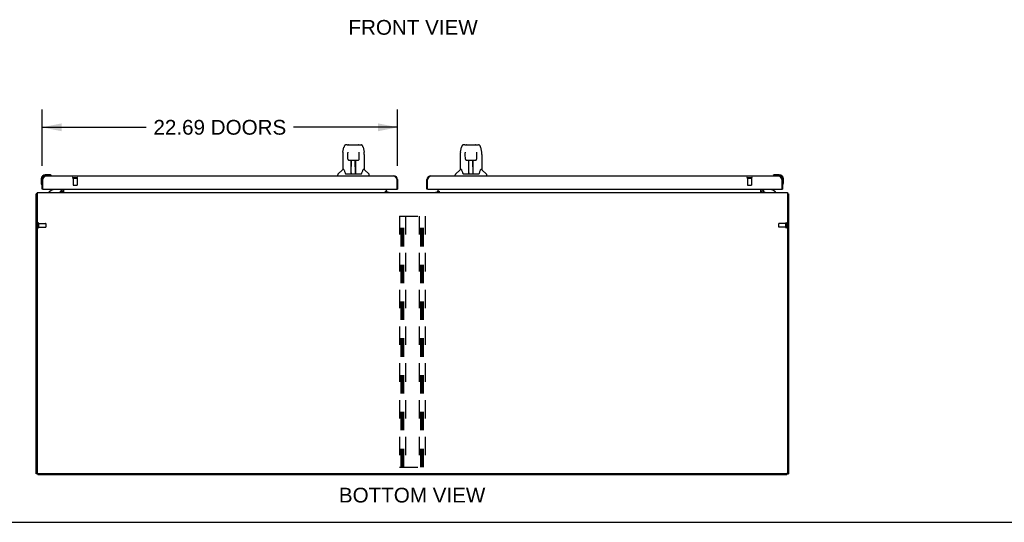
# Model space of a CAD drawing. Header units: inches. Extents: x 0 to 213, y 0 to 138.
# Tile 2 of 16: x 43 to 105, y 0 to 32. Entities that reach past the tile are written whole.
import ezdxf

# ---------------------------------------------------------------- set-up
doc = ezdxf.new("R2010")
doc.units = ezdxf.units.IN
doc.header["$LTSCALE"] = 11.73
doc.header["$MEASUREMENT"] = 0
doc.linetypes.add('HIDDEN', pattern=[0.2, 0.1, -0.1])
doc.layers.get('0').update_dxf_attribs({"linetype": 'CONTINUOUS'})
for name, color, linetype in [('02___PRT_ALL_AXES', 7, 'CONTINUOUS'), ('DEFAULT_2', 8, 'HIDDEN'), ('DIMENSIONS', 7, 'CONTINUOUS')]:
    doc.layers.add(name, color=color, linetype=linetype)
doc.styles.get("Standard").update_dxf_attribs({"font": 'arial.ttf'})
doc.dimstyles.new('DIMSTYLE_1', dxfattribs={"dimtxt": 0.940909, "dimasz": 1.254545, "dimexe": 0.09, "dimexo": 0.07, "dimgap": 0.0375, "dimtad": 0, "dimtih": 1, "dimtoh": 1, "dimzin": 4, "dimdsep": 46, "dimtxsty": 'Standard', "dimblk": '_FILLED', "dimblk1": '_FILLED', "dimblk2": '_FILLED', "dimcen": 0.09, "dimazin": 1, "dimtfac": 1, "dimtdec": 3, "dimtofl": 0, "dimtmove": 0, "dimatfit": 3, "dimldrblk": '_FILLED', "dimfxl": 1, "dimtolj": 1, "dimtzin": 4, "dimarcsym": 0})

# ---------------------------------------------------------------- blocks, each defined once
blk = doc.blocks.new('_FILLED')
at = {"color": 0, "linetype": 'ByBlock'}
blk.add_solid([(0, 0), (-1, 0.2), (-1, -0.2)], dxfattribs=at)
blk = doc.blocks.new('*D20')
at = {"layer": 'DIMENSIONS', "color": 2, "linetype": 'Continuous'}
for p, q in [((44.027, 22.733), (44.027, 26.321)), ((66.714, 22.733), (66.714, 26.321)), ((44.027, 25.191), (50.668, 25.191)), ((66.714, 25.191), (60.073, 25.191))]:
    blk.add_line(p, q, dxfattribs=at)
at = {"layer": 'DIMENSIONS', "color": 2, "linetype": 'Continuous', "xscale": 1.2545454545, "yscale": 1.2545454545, "zscale": 1.2545454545, "rotation": 180}
blk.add_blockref('_FILLED', (44.027, 25.191), dxfattribs=at)
at = {"layer": 'DIMENSIONS', "color": 2, "linetype": 'Continuous', "xscale": 1.2545454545, "yscale": 1.2545454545, "zscale": 1.2545454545}
blk.add_blockref('_FILLED', (66.714, 25.191), dxfattribs=at)
at = {"layer": 'DIMENSIONS', "color": 2, "linetype": 'Continuous', "insert": (55.37, 25.662), "char_height": 0.94091, "width": 8.46468, "attachment_point": 2, "line_spacing_factor": 0.9}
blk.add_mtext('22.69 DOORS', dxfattribs=at)

msp = doc.modelspace()

# ---------------------------------------------------------------- linework, layer by layer
at = {"color": 7, "linetype": 'Continuous'}
for p, q in [((63.228, 23.61), (63.293, 23.915)), ((63.497, 24.07), (63.417, 24.07)), ((63.498, 24.07), (64.305, 24.07)), ((63.503, 24.07), (63.502, 24.07)), ((63.608, 24.082), (64.195, 24.082)), ((64.306, 24.07), (64.386, 24.07)), ((64.51, 23.915), (64.575, 23.61)), ((70.728, 23.61), (70.793, 23.915)), ((70.997, 24.07), (70.917, 24.07)), ((70.998, 24.07), (71.805, 24.07)), ((71.003, 24.07), (71.002, 24.07)), ((71.108, 24.082), (71.695, 24.082)), ((71.806, 24.07), (71.886, 24.07)), ((72.01, 23.915), (72.075, 23.61)), ((63.213, 23.467), (63.213, 22.495)), ((63.535, 23.558), (63.515, 23.558)), ((63.534, 23.594), (63.534, 23.591)), ((63.534, 23.591), (63.535, 23.586)), ((63.535, 23.586), (63.535, 23.578)), ((63.535, 23.578), (63.535, 23.569)), ((63.537, 23.447), (63.535, 23.569)), ((63.542, 23.163), (63.537, 23.447)), ((64.261, 23.163), (64.268, 23.575)), ((64.268, 23.575), (64.269, 23.584)), ((64.288, 23.558), (64.268, 23.558)), ((64.269, 23.584), (64.269, 23.589)), ((64.591, 23.466), (64.591, 22.495)), ((70.713, 23.467), (70.713, 22.495)), ((71.035, 23.558), (71.015, 23.558)), ((71.034, 23.594), (71.034, 23.591)), ((71.034, 23.591), (71.035, 23.586)), ((71.035, 23.586), (71.035, 23.578)), ((71.035, 23.578), (71.035, 23.569)), ((71.037, 23.447), (71.035, 23.569)), ((71.042, 23.163), (71.037, 23.447)), ((71.761, 23.163), (71.768, 23.575)), ((71.768, 23.575), (71.769, 23.584)), ((71.788, 23.558), (71.768, 23.558)), ((72.091, 23.466), (72.091, 22.495)), ((63.622, 23.086), (63.742, 23.086)), ((63.752, 22.24), (63.767, 23.086)), ((63.76, 22.671), (63.76, 23.086)), ((63.766, 23.023), (63.76, 23.023)), ((63.763, 22.861), (63.76, 22.861)), ((63.763, 22.849), (63.76, 22.849)), ((63.779, 23.087), (64.025, 23.087)), ((64.028, 22.219), (64.012, 23.087)), ((64.014, 23.023), (64.043, 23.023)), ((64.016, 23.087), (64.016, 23.023)), ((64.043, 22.861), (64.016, 22.861)), ((64.043, 22.849), (64.017, 22.849)), ((64.021, 22.621), (64.043, 22.621)), ((64.043, 22.219), (64.043, 23.086)), ((64.061, 23.086), (64.181, 23.086)), ((71.122, 23.086), (71.242, 23.086)), ((71.252, 22.24), (71.267, 23.086)), ((71.26, 22.671), (71.26, 23.086)), ((71.266, 23.023), (71.26, 23.023)), ((71.263, 22.861), (71.26, 22.861)), ((71.263, 22.849), (71.26, 22.849)), ((71.279, 23.087), (71.525, 23.087)), ((71.528, 22.219), (71.512, 23.087)), ((71.514, 23.023), (71.543, 23.023)), ((71.516, 23.087), (71.516, 23.023)), ((71.543, 22.861), (71.516, 22.861)), ((71.543, 22.849), (71.517, 22.849)), ((71.521, 22.621), (71.543, 22.621)), ((71.543, 22.219), (71.543, 23.086)), ((71.561, 23.086), (71.681, 23.086)), ((44.486, 22.161), (44.23, 22.161)), ((44.273, 22.101), (44.23, 22.101)), ((44.524, 22.158), (44.486, 22.161)), ((44.621, 22.115), (44.621, 22.115)), ((62.898, 22.101), (62.898, 22.164)), ((63.207, 22.489), (62.909, 22.192)), ((63.286, 22.495), (63.213, 22.495)), ((63.38, 22.243), (63.386, 22.235)), ((63.416, 22.219), (64.387, 22.219)), ((63.753, 22.291), (63.753, 22.266)), ((63.76, 22.219), (63.76, 22.224)), ((64.043, 22.617), (64.021, 22.617)), ((64.027, 22.266), (64.026, 22.291)), ((64.591, 22.495), (64.518, 22.495)), ((64.596, 22.489), (64.894, 22.192)), ((64.906, 22.101), (64.906, 22.164)), ((70.398, 22.101), (70.398, 22.164)), ((70.707, 22.489), (70.409, 22.192)), ((70.786, 22.495), (70.713, 22.495)), ((70.88, 22.243), (70.886, 22.235)), ((70.916, 22.219), (71.887, 22.219)), ((71.253, 22.291), (71.253, 22.266)), ((71.26, 22.219), (71.26, 22.224)), ((71.543, 22.617), (71.521, 22.617)), ((71.527, 22.266), (71.526, 22.291)), ((72.091, 22.495), (72.018, 22.495)), ((72.096, 22.489), (72.394, 22.192)), ((72.406, 22.101), (72.406, 22.164)), ((90.779, 22.158), (90.817, 22.161)), ((91.074, 22.161), (90.817, 22.161)), ((91.074, 22.101), (91.03, 22.101)), ((43.967, 21.898), (43.967, 21.642)), ((43.967, 21.642), (43.969, 21.604)), ((44.012, 21.513), (44.012, 21.509)), ((44.012, 21.509), (44.013, 21.508)), ((44.027, 21.898), (44.027, 21.855)), ((44.027, 21.855), (44.069, 21.855)), ((66.714, 21.855), (66.672, 21.855)), ((68.589, 21.855), (68.631, 21.855)), ((91.277, 21.855), (91.235, 21.855)), ((91.277, 21.855), (91.277, 21.898)), ((91.29, 21.506), (91.29, 21.507)), ((91.337, 21.642), (91.337, 21.898)), ((43.704, 20.939), (43.652, 20.939)), ((44.089, 21.247), (44.027, 21.247)), ((44.707, 21.22), (44.469, 21.082)), ((44.469, 21.043), (44.469, 21.082)), ((45.256, 21.247), (45.256, 21.2)), ((45.256, 21.083), (45.256, 21.083)), ((45.293, 21.044), (45.259, 21.079)), ((65.938, 21.078), (66.006, 21.078)), ((66.006, 21.124), (66.006, 21.078)), ((66.077, 21.054), (66.013, 21.118)), ((66.652, 21.247), (66.714, 21.247)), ((68.651, 21.247), (68.589, 21.247)), ((69.29, 21.118), (69.226, 21.054)), ((69.298, 21.124), (69.298, 21.078)), ((69.298, 21.078), (69.366, 21.078)), ((90.01, 21.044), (90.044, 21.079)), ((90.048, 21.247), (90.048, 21.2)), ((90.835, 21.082), (90.596, 21.22)), ((90.835, 21.043), (90.835, 21.082)), ((91.215, 21.247), (91.277, 21.247)), ((91.6, 20.939), (91.652, 20.939)), ((43.756, 3.095), (43.652, 3.095)), ((43.756, 3.043), (43.756, 3.096)), ((43.756, 3.043), (91.548, 3.043)), ((91.548, 3.043), (91.548, 3.096)), ((91.548, 3.095), (91.652, 3.095)), ((0, 0), (213.273, 0))]:
    msp.add_line(p, q, dxfattribs=at)
at = {"color": 3, "linetype": 'Continuous'}
for p, q in [((44.273, 22.101), (66.468, 22.101)), ((68.836, 22.101), (91.03, 22.101)), ((44.027, 21.247), (44.027, 21.855)), ((44.069, 21.855), (44.082, 21.88)), ((44.069, 21.267), (44.069, 21.855)), ((44.082, 21.88), (44.088, 21.892)), ((44.088, 21.892), (44.095, 21.905)), ((44.095, 21.905), (44.102, 21.917)), ((66.632, 21.929), (66.639, 21.917)), ((66.639, 21.917), (66.646, 21.905)), ((66.646, 21.905), (66.652, 21.892)), ((66.652, 21.892), (66.659, 21.88)), ((66.659, 21.88), (66.672, 21.855)), ((66.672, 21.855), (66.672, 21.267)), ((66.714, 21.855), (66.714, 21.247)), ((68.589, 21.247), (68.589, 21.855)), ((68.631, 21.855), (68.644, 21.88)), ((68.631, 21.267), (68.631, 21.855)), ((68.644, 21.88), (68.651, 21.892)), ((68.651, 21.892), (68.657, 21.905)), ((68.657, 21.905), (68.664, 21.917)), ((91.195, 21.929), (91.202, 21.917)), ((91.202, 21.917), (91.208, 21.905)), ((91.208, 21.905), (91.215, 21.892)), ((91.215, 21.892), (91.221, 21.88)), ((91.221, 21.88), (91.235, 21.855)), ((91.235, 21.855), (91.235, 21.267)), ((91.277, 21.855), (91.277, 21.247)), ((43.652, 3.095), (43.652, 20.939)), ((43.704, 21.043), (43.704, 3.158)), ((43.704, 21.043), (91.6, 21.043)), ((44.089, 21.247), (66.652, 21.247)), ((45.256, 21.083), (45.256, 21.082)), ((45.256, 21.082), (45.257, 21.081)), ((45.257, 21.081), (45.262, 21.075)), ((45.298, 21.186), (45.298, 21.247)), ((45.402, 21.247), (45.402, 21.043)), ((65.938, 21.073), (65.938, 21.124)), ((65.938, 21.124), (66.006, 21.124)), ((66.006, 21.073), (65.938, 21.073)), ((66.006, 21.124), (66.006, 21.247)), ((66.006, 21.073), (66.006, 21.043)), ((66.006, 21.054), (66.177, 21.054)), ((68.651, 21.247), (91.215, 21.247)), ((69.126, 21.054), (69.298, 21.054)), ((69.298, 21.124), (69.298, 21.247)), ((69.298, 21.124), (69.366, 21.124)), ((69.298, 21.073), (69.298, 21.043)), ((69.366, 21.073), (69.298, 21.073)), ((69.366, 21.124), (69.366, 21.073)), ((89.902, 21.043), (89.902, 21.247)), ((90.006, 21.247), (90.006, 21.186)), ((90.046, 21.081), (90.041, 21.075)), ((90.047, 21.082), (90.046, 21.081)), ((90.048, 21.083), (90.047, 21.082)), ((91.6, 21.043), (91.6, 3.158)), ((91.652, 20.939), (91.652, 3.095)), ((91.537, 3.095), (43.766, 3.095))]:
    msp.add_line(p, q, dxfattribs=at)
at = {"color": 7, "linetype": 'Continuous'}
for points in [[(63.417, 24.07), (63.413, 24.07), (63.397, 24.068), (63.383, 24.063), (63.369, 24.056), (63.356, 24.048), (63.346, 24.038), (63.336, 24.027), (63.328, 24.014), (63.32, 24.001), (63.314, 23.986), (63.308, 23.97), (63.302, 23.951), (63.296, 23.93), (63.293, 23.915)], [(64.487, 23.992), (64.481, 24.005), (64.474, 24.016), (64.467, 24.027), (64.458, 24.037), (64.449, 24.046), (64.438, 24.054), (64.427, 24.06), (64.414, 24.065), (64.401, 24.069), (64.386, 24.07)], [(64.51, 23.915), (64.508, 23.927), (64.503, 23.946), (64.498, 23.963), (64.492, 23.979), (64.487, 23.992)], [(70.917, 24.07), (70.913, 24.07), (70.897, 24.068), (70.883, 24.063), (70.869, 24.056), (70.856, 24.048), (70.846, 24.038), (70.836, 24.027), (70.828, 24.014), (70.82, 24.001), (70.814, 23.986), (70.808, 23.97), (70.802, 23.951), (70.796, 23.93), (70.793, 23.915)], [(71.987, 23.992), (71.981, 24.005), (71.974, 24.016), (71.967, 24.027), (71.958, 24.037), (71.949, 24.046), (71.938, 24.054), (71.927, 24.06), (71.914, 24.065), (71.901, 24.069), (71.886, 24.07)], [(72.01, 23.915), (72.008, 23.927), (72.003, 23.946), (71.998, 23.963), (71.992, 23.979), (71.987, 23.992)], [(63.228, 23.61), (63.222, 23.578), (63.216, 23.536), (63.213, 23.494), (63.213, 23.467)], [(63.534, 23.598), (63.534, 23.599), (63.534, 23.599), (63.534, 23.598), (63.534, 23.598), (63.534, 23.597), (63.534, 23.596), (63.534, 23.594)], [(64.269, 23.589), (64.269, 23.593), (64.269, 23.594), (64.269, 23.596), (64.269, 23.597), (64.269, 23.598), (64.269, 23.598), (64.269, 23.599)], [(64.591, 23.466), (64.59, 23.494), (64.587, 23.537), (64.581, 23.579), (64.575, 23.61)], [(70.728, 23.61), (70.722, 23.578), (70.716, 23.536), (70.713, 23.494), (70.713, 23.467)], [(71.034, 23.598), (71.034, 23.599), (71.034, 23.599), (71.034, 23.598), (71.034, 23.598), (71.034, 23.597), (71.034, 23.596), (71.034, 23.594)], [(71.769, 23.591), (71.769, 23.594), (71.769, 23.596), (71.769, 23.597), (71.769, 23.598), (71.769, 23.598), (71.769, 23.599)], [(71.769, 23.584), (71.769, 23.589), (71.769, 23.591)], [(72.091, 23.466), (72.09, 23.494), (72.087, 23.537), (72.081, 23.579), (72.075, 23.61)], [(63.542, 23.163), (63.543, 23.152), (63.546, 23.139), (63.552, 23.127), (63.559, 23.116), (63.568, 23.106), (63.578, 23.098), (63.59, 23.092), (63.602, 23.088), (63.614, 23.086), (63.621, 23.086)], [(63.742, 23.086), (63.746, 23.086), (63.755, 23.086), (63.763, 23.086), (63.772, 23.087), (63.778, 23.087)], [(64.025, 23.087), (64.033, 23.087), (64.041, 23.086), (64.05, 23.086), (64.059, 23.086), (64.061, 23.086)], [(64.182, 23.086), (64.191, 23.086), (64.203, 23.088), (64.215, 23.093), (64.226, 23.099), (64.236, 23.107), (64.245, 23.117), (64.252, 23.128), (64.257, 23.14), (64.26, 23.153), (64.261, 23.163)], [(71.042, 23.163), (71.043, 23.152), (71.046, 23.139), (71.052, 23.127), (71.059, 23.116), (71.068, 23.106), (71.078, 23.098), (71.09, 23.092), (71.102, 23.088), (71.114, 23.086), (71.121, 23.086)], [(71.242, 23.086), (71.246, 23.086), (71.255, 23.086), (71.263, 23.086), (71.272, 23.087), (71.278, 23.087)], [(71.525, 23.087), (71.533, 23.087), (71.541, 23.086), (71.55, 23.086), (71.559, 23.086), (71.561, 23.086)], [(71.682, 23.086), (71.691, 23.086), (71.703, 23.088), (71.715, 23.093), (71.726, 23.099), (71.736, 23.107), (71.745, 23.117), (71.752, 23.128), (71.757, 23.14), (71.76, 23.153), (71.761, 23.163)], [(44.621, 22.115), (44.62, 22.115), (44.618, 22.115), (44.617, 22.116), (44.615, 22.116)], [(63.282, 22.495), (63.288, 22.485), (63.302, 22.457), (63.316, 22.422), (63.332, 22.38), (63.348, 22.331), (63.363, 22.283)], [(63.363, 22.283), (63.366, 22.275), (63.37, 22.262), (63.375, 22.252), (63.38, 22.243)], [(63.386, 22.235), (63.392, 22.229), (63.398, 22.224), (63.406, 22.221), (63.414, 22.22), (63.415, 22.219)], [(64.388, 22.219), (64.389, 22.22), (64.397, 22.221), (64.404, 22.224), (64.411, 22.229)], [(64.411, 22.229), (64.417, 22.235), (64.423, 22.242)], [(64.423, 22.242), (64.428, 22.251), (64.433, 22.262), (64.437, 22.275), (64.44, 22.283)], [(64.44, 22.283), (64.454, 22.329), (64.47, 22.377), (64.486, 22.42), (64.501, 22.456), (64.515, 22.485), (64.521, 22.495)], [(70.782, 22.495), (70.788, 22.485), (70.802, 22.457), (70.816, 22.422), (70.832, 22.38), (70.848, 22.331), (70.863, 22.283)], [(70.863, 22.283), (70.866, 22.275), (70.87, 22.262), (70.875, 22.252), (70.88, 22.243)], [(70.886, 22.235), (70.892, 22.229), (70.898, 22.224), (70.906, 22.221), (70.914, 22.22), (70.915, 22.219)], [(71.888, 22.219), (71.889, 22.22), (71.897, 22.221), (71.904, 22.224), (71.911, 22.229)], [(71.911, 22.229), (71.917, 22.235), (71.923, 22.242)], [(71.923, 22.242), (71.928, 22.251), (71.933, 22.262), (71.937, 22.275), (71.94, 22.283)], [(71.94, 22.283), (71.954, 22.329), (71.97, 22.377), (71.986, 22.42), (72.001, 22.456), (72.015, 22.485), (72.021, 22.495)], [(90.683, 22.115), (90.682, 22.115), (90.682, 22.115)], [(90.688, 22.116), (90.686, 22.116), (90.685, 22.115), (90.683, 22.115)], [(44.013, 21.508), (44.013, 21.507), (44.013, 21.506)], [(91.29, 21.507), (91.29, 21.508), (91.291, 21.509), (91.292, 21.513)]]:
    msp.add_lwpolyline(points, dxfattribs=at)
at = {"color": 3, "linetype": 'Continuous'}
for points in [[(44.102, 21.917), (44.108, 21.929), (44.111, 21.935), (44.115, 21.94), (44.118, 21.946), (44.121, 21.952), (44.125, 21.958), (44.128, 21.963), (44.131, 21.969), (44.135, 21.974), (44.138, 21.98), (44.141, 21.985), (44.144, 21.991), (44.148, 21.996), (44.151, 22.001), (44.154, 22.006), (44.158, 22.011), (44.161, 22.015), (44.164, 22.02), (44.168, 22.025), (44.171, 22.029), (44.174, 22.034), (44.177, 22.038), (44.181, 22.042), (44.184, 22.046), (44.187, 22.05), (44.191, 22.054), (44.194, 22.057), (44.197, 22.061), (44.201, 22.064), (44.204, 22.067), (44.207, 22.07), (44.21, 22.073), (44.214, 22.076), (44.217, 22.079), (44.22, 22.081), (44.224, 22.084), (44.227, 22.086), (44.23, 22.088), (44.233, 22.09), (44.237, 22.092), (44.24, 22.094), (44.243, 22.095), (44.247, 22.096), (44.25, 22.098), (44.253, 22.099), (44.257, 22.099), (44.26, 22.1), (44.263, 22.101), (44.266, 22.101), (44.27, 22.101), (44.273, 22.101)], [(66.468, 22.101), (66.471, 22.101), (66.474, 22.101), (66.477, 22.101), (66.481, 22.1), (66.484, 22.099), (66.487, 22.099), (66.491, 22.098), (66.494, 22.096), (66.497, 22.095), (66.501, 22.094), (66.504, 22.092), (66.507, 22.09), (66.51, 22.088), (66.514, 22.086), (66.517, 22.084), (66.52, 22.081), (66.524, 22.079), (66.527, 22.076), (66.53, 22.073), (66.534, 22.07), (66.537, 22.067), (66.54, 22.064), (66.543, 22.061), (66.547, 22.057), (66.55, 22.054), (66.553, 22.05), (66.557, 22.046), (66.56, 22.042), (66.563, 22.038), (66.567, 22.034), (66.57, 22.029), (66.573, 22.025), (66.576, 22.02), (66.58, 22.015), (66.583, 22.011), (66.586, 22.006), (66.59, 22.001), (66.593, 21.996), (66.596, 21.991), (66.6, 21.985), (66.603, 21.98), (66.606, 21.975), (66.609, 21.969), (66.613, 21.963), (66.616, 21.958), (66.619, 21.952), (66.623, 21.946), (66.626, 21.94), (66.629, 21.935), (66.632, 21.929)], [(68.664, 21.917), (68.671, 21.929), (68.674, 21.935), (68.677, 21.94), (68.681, 21.946), (68.684, 21.952), (68.687, 21.958), (68.69, 21.963), (68.694, 21.969), (68.697, 21.974), (68.7, 21.98), (68.704, 21.985), (68.707, 21.991), (68.71, 21.996), (68.714, 22.001), (68.717, 22.006), (68.72, 22.011), (68.723, 22.015), (68.727, 22.02), (68.73, 22.025), (68.733, 22.029), (68.737, 22.034), (68.74, 22.038), (68.743, 22.042), (68.747, 22.046), (68.75, 22.05), (68.753, 22.054), (68.756, 22.057), (68.76, 22.061), (68.763, 22.064), (68.766, 22.067), (68.77, 22.07), (68.773, 22.073), (68.776, 22.076), (68.78, 22.079), (68.783, 22.081), (68.786, 22.084), (68.789, 22.086), (68.793, 22.088), (68.796, 22.09), (68.799, 22.092), (68.803, 22.094), (68.806, 22.095), (68.809, 22.096), (68.812, 22.098), (68.816, 22.099), (68.819, 22.099), (68.822, 22.1), (68.826, 22.101), (68.829, 22.101), (68.832, 22.101), (68.836, 22.101)], [(91.03, 22.101), (91.033, 22.101), (91.037, 22.101), (91.04, 22.101), (91.043, 22.1), (91.047, 22.099), (91.05, 22.099), (91.053, 22.098), (91.056, 22.096), (91.06, 22.095), (91.063, 22.094), (91.066, 22.092), (91.07, 22.09), (91.073, 22.088), (91.076, 22.086), (91.08, 22.084), (91.083, 22.081), (91.086, 22.079), (91.089, 22.076), (91.093, 22.073), (91.096, 22.07), (91.099, 22.067), (91.103, 22.064), (91.106, 22.061), (91.109, 22.057), (91.113, 22.054), (91.116, 22.05), (91.119, 22.046), (91.122, 22.042), (91.126, 22.038), (91.129, 22.034), (91.132, 22.029), (91.136, 22.025), (91.139, 22.02), (91.142, 22.015), (91.146, 22.011), (91.149, 22.006), (91.152, 22.001), (91.155, 21.996), (91.159, 21.991), (91.162, 21.985), (91.165, 21.98), (91.169, 21.975), (91.172, 21.969), (91.175, 21.963), (91.179, 21.958), (91.182, 21.952), (91.185, 21.946), (91.188, 21.94), (91.192, 21.935), (91.195, 21.929)], [(43.687, 20.955), (43.679, 20.954), (43.676, 20.953), (43.672, 20.952), (43.669, 20.951), (43.666, 20.951), (43.663, 20.95), (43.661, 20.949), (43.658, 20.948), (43.657, 20.947), (43.655, 20.946), (43.654, 20.945), (43.653, 20.944), (43.652, 20.942), (43.652, 20.941), (43.652, 20.939)], [(43.704, 20.959), (43.703, 20.959), (43.699, 20.958), (43.695, 20.957), (43.691, 20.956), (43.687, 20.955)], [(45.254, 21.084), (45.255, 21.084), (45.255, 21.084), (45.255, 21.083), (45.256, 21.083)], [(45.262, 21.075), (45.263, 21.073), (45.265, 21.071), (45.266, 21.069), (45.268, 21.066)], [(45.268, 21.066), (45.27, 21.064), (45.272, 21.062), (45.274, 21.059), (45.276, 21.057), (45.279, 21.054), (45.281, 21.052), (45.283, 21.05), (45.286, 21.048), (45.288, 21.047), (45.29, 21.045), (45.292, 21.044)], [(90.035, 21.066), (90.033, 21.064), (90.031, 21.062), (90.029, 21.059), (90.027, 21.057), (90.025, 21.054), (90.022, 21.052), (90.02, 21.05), (90.017, 21.048), (90.015, 21.047), (90.013, 21.045), (90.011, 21.044)], [(90.041, 21.075), (90.04, 21.073), (90.039, 21.071), (90.037, 21.069), (90.035, 21.066)], [(90.049, 21.084), (90.049, 21.084), (90.048, 21.084), (90.048, 21.083), (90.048, 21.083)], [(91.6, 20.959), (91.6, 20.959), (91.604, 20.958), (91.608, 20.957), (91.612, 20.956), (91.616, 20.955), (91.624, 20.954)], [(91.624, 20.954), (91.628, 20.953), (91.631, 20.952), (91.634, 20.951), (91.637, 20.951), (91.64, 20.95), (91.642, 20.949), (91.645, 20.948), (91.647, 20.947), (91.648, 20.946), (91.649, 20.945), (91.65, 20.944), (91.651, 20.942), (91.651, 20.941), (91.652, 20.939)]]:
    msp.add_lwpolyline(points, dxfattribs=at)
at = {"color": 7, "linetype": 'Continuous'}
for centre, radius, start, end in [((63.608, 24.062), 0.0197, 90, 156.39296), ((64.195, 24.062), 0.0197, 23.60704, 90), ((71.108, 24.062), 0.0197, 90, 156.39296), ((71.695, 24.062), 0.0197, 23.60704, 90), ((44.23, 21.898), 0.263, 90, 180), ((44.23, 21.898), 0.203, 90, 180), ((44.486, 21.911), 0.25, 59.11011, 90), ((44.607, 22.116), 0.015, 270, 353.62041), ((44.607, 22.113), 0.015, 6.37959, 59.11011), ((62.937, 22.164), 0.0394, 135, 180), ((63.221, 22.475), 0.0197, 90, 135), ((63.772, 22.239), 0.0197, 179, 270), ((63.772, 22.239), 0.0197, 260.73897, 269.92316), ((64.008, 22.239), 0.0197, 270, 1), ((64.008, 22.239), 0.0197, 270.07713, 272.64688), ((64.582, 22.475), 0.0197, 45, 90), ((64.866, 22.164), 0.0394, 0, 45), ((70.437, 22.164), 0.0394, 135, 180), ((70.721, 22.475), 0.0197, 90, 135), ((71.272, 22.239), 0.0197, 179, 270), ((71.272, 22.239), 0.0197, 260.73897, 269.92316), ((71.508, 22.239), 0.0197, 270, 1), ((71.508, 22.239), 0.0197, 270.07713, 272.64688), ((72.082, 22.475), 0.0197, 45, 90), ((72.366, 22.164), 0.0394, 0, 45), ((90.697, 22.113), 0.015, 120.88989, 173.62041), ((90.697, 22.116), 0.015, 186.37959, 270), ((90.817, 21.911), 0.25, 90, 120.88989), ((91.074, 21.898), 0.263, 0, 90), ((91.074, 21.898), 0.203, 0, 90), ((44.217, 21.642), 0.25, 180, 210.88989), ((44.015, 21.521), 0.015, 210.88989, 263.62041), ((44.012, 21.521), 0.015, 276.37959, 360), ((91.292, 21.521), 0.015, 180, 263.62041), ((91.288, 21.521), 0.015, 276.37959, 329.11011), ((91.087, 21.642), 0.25, 329.11011, 360), ((44.657, 21.307), 0.1, 300.09201, 323.45319), ((45.099, 21.2), 0.157, 270, 360), ((45.155, 21.186), 0.246, 324.67352, 360), ((90.148, 21.186), 0.246, 180, 215.32648), ((90.205, 21.2), 0.157, 180, 270), ((90.647, 21.307), 0.1, 216.54681, 239.90799)]:
    msp.add_arc(centre, radius, start, end, dxfattribs=at)
at = {"color": 3, "linetype": 'Continuous'}
for centre, radius, start, end in [((44.273, 21.855), 0.246, 90, 180), ((66.468, 21.855), 0.246, 0, 90), ((68.836, 21.855), 0.246, 90, 180), ((91.03, 21.855), 0.246, 0, 90), ((44.089, 21.267), 0.02, 180, 270), ((45.155, 21.186), 0.142, 270, 360), ((66.121, 21.158), 0.115, 192.85714, 244.74977), ((66.652, 21.267), 0.02, 270, 360), ((68.651, 21.267), 0.02, 180, 270), ((69.183, 21.158), 0.115, 295.25023, 360), ((90.148, 21.186), 0.142, 180, 270), ((91.215, 21.267), 0.02, 270, 360), ((43.766, 3.158), 0.0625, 180, 270), ((91.537, 3.158), 0.0625, 270, 360)]:
    msp.add_arc(centre, radius, start, end, dxfattribs=at)
at = {"color": 7, "linetype": 'Continuous'}
for centre, major_axis, start_param, end_param in [((63.752, 22.259), (0.0394, 0), -1.369355, -1.264777), ((64.028, 22.259), (0.0394, 0), -1.875951, -1.570796), ((71.252, 22.259), (0, 0.0394), -2.940151, -2.835574), ((71.528, 22.259), (0, 0.0394), -3.446747, -3.141593)]:
    msp.add_ellipse(centre, major_axis=major_axis, ratio=1, start_param=start_param, end_param=end_param, dxfattribs=at)
at = {"layer": '02___PRT_ALL_AXES', "color": 8, "linetype": 'HIDDEN'}
for p, q in [((46.007, 21.954), (46.007, 21.507)), ((46.007, 21.954), (46.255, 21.954)), ((46.255, 21.954), (46.255, 21.507)), ((89.049, 21.954), (89.297, 21.954)), ((89.049, 21.954), (89.049, 21.507)), ((89.297, 21.954), (89.297, 21.507)), ((43.799, 19.063), (43.799, 18.815)), ((43.799, 19.063), (44.246, 19.063)), ((91.494, 19.063), (91.047, 19.063)), ((91.494, 18.815), (91.494, 19.063)), ((43.799, 18.815), (44.246, 18.815)), ((91.494, 18.815), (91.047, 18.815))]:
    msp.add_line(p, q, dxfattribs=at)
at = {"layer": '02___PRT_ALL_AXES', "color": 3, "linetype": 'Continuous'}
for p, q in [((66.177, 21.054), (66.177, 21.043)), ((69.126, 21.054), (69.126, 21.043))]:
    msp.add_line(p, q, dxfattribs=at)
at = {"layer": '02___PRT_ALL_AXES', "color": 7, "linetype": 'Continuous'}
for start, end in [(175.10153, 175.75782), (170.84979, 171.3733)]:
    msp.add_arc((44.23, 21.898), 0.263, start, end, dxfattribs=at)
at = {"layer": 'DEFAULT_2', "color": 8, "linetype": 'HIDDEN'}
for p, q in [((45.989, 21.997), (46.273, 21.997)), ((89.031, 21.997), (89.315, 21.997)), ((45.989, 21.954), (46.273, 21.954)), ((46.017, 21.497), (46.245, 21.497)), ((89.031, 21.954), (89.315, 21.954)), ((89.059, 21.497), (89.287, 21.497)), ((66.839, 19.522), (66.839, 3.522)), ((66.839, 19.522), (68.464, 19.522)), ((66.943, 3.522), (66.943, 19.522)), ((67.033, 3.522), (67.033, 19.522)), ((67.11, 3.522), (67.11, 19.522)), ((67.214, 19.522), (67.214, 3.522)), ((68.089, 19.522), (68.089, 3.522)), ((68.193, 3.522), (68.193, 19.522)), ((68.283, 3.522), (68.283, 19.522)), ((68.36, 3.522), (68.36, 19.522)), ((68.464, 19.522), (68.464, 3.522)), ((43.756, 19.081), (43.756, 18.797)), ((43.799, 19.081), (43.799, 18.797)), ((44.256, 19.053), (44.256, 18.825)), ((91.037, 18.825), (91.037, 19.053)), ((91.494, 18.797), (91.494, 19.081)), ((91.537, 18.797), (91.537, 19.081)), ((66.839, 3.522), (68.464, 3.522))]:
    msp.add_line(p, q, dxfattribs=at)
for centre, radius, start, end in [((45.989, 21.976), 0.0215, 90, 270), ((46.273, 21.976), 0.0215, 270, 90), ((89.031, 21.976), 0.0215, 90, 270), ((89.315, 21.976), 0.0215, 270, 90), ((46.017, 21.507), 0.01, 180, 270), ((46.245, 21.507), 0.01, 270, 360), ((89.059, 21.507), 0.01, 180, 270), ((89.287, 21.507), 0.01, 270, 360), ((43.777, 19.081), 0.0215, 0, 180), ((44.246, 19.053), 0.01, 0, 90), ((91.047, 19.053), 0.01, 90, 180), ((91.516, 19.081), 0.0215, 360, 180), ((43.777, 18.797), 0.0215, 180, 360), ((44.246, 18.825), 0.01, 270, 360), ((91.047, 18.825), 0.01, 180, 270), ((91.516, 18.797), 0.0215, 180, 0)]:
    msp.add_arc(centre, radius, start, end, dxfattribs=at)

# ---------------------------------------------------------------- texts
at = {"layer": 'DIMENSIONS', "color": 2, "linetype": 'Continuous', "attachment_point": 2, "line_spacing_factor": 0.9}
for s, insert, char_height, width in [('FRONT VIEW', (67.704, 32.036), 0.9409, 8.23383), ('BOTTOM VIEW', (67.64, 2.204), 0.94091, 9.32514)]:
    msp.add_mtext(s, dxfattribs=dict(at, insert=insert, char_height=char_height, width=width))

# ---------------------------------------------------------------- dimensions: what is measured, and where the dimension line sits
at = {"layer": 'DIMENSIONS', "color": 2, "linetype": 'Continuous'}
dim = msp.add_linear_dim(base=(44.027, 25.191), p1=(66.714, 22.663), p2=(44.027, 22.663), angle=180, text='<> DOORS', dimstyle='DIMSTYLE_1', dxfattribs=at)
dim.commit()
dim.dimension.update_dxf_attribs({"geometry": '*D20', "text_midpoint": (55.37, 25.191), "dimtype": 160})

doc.saveas('drawing.dxf')
